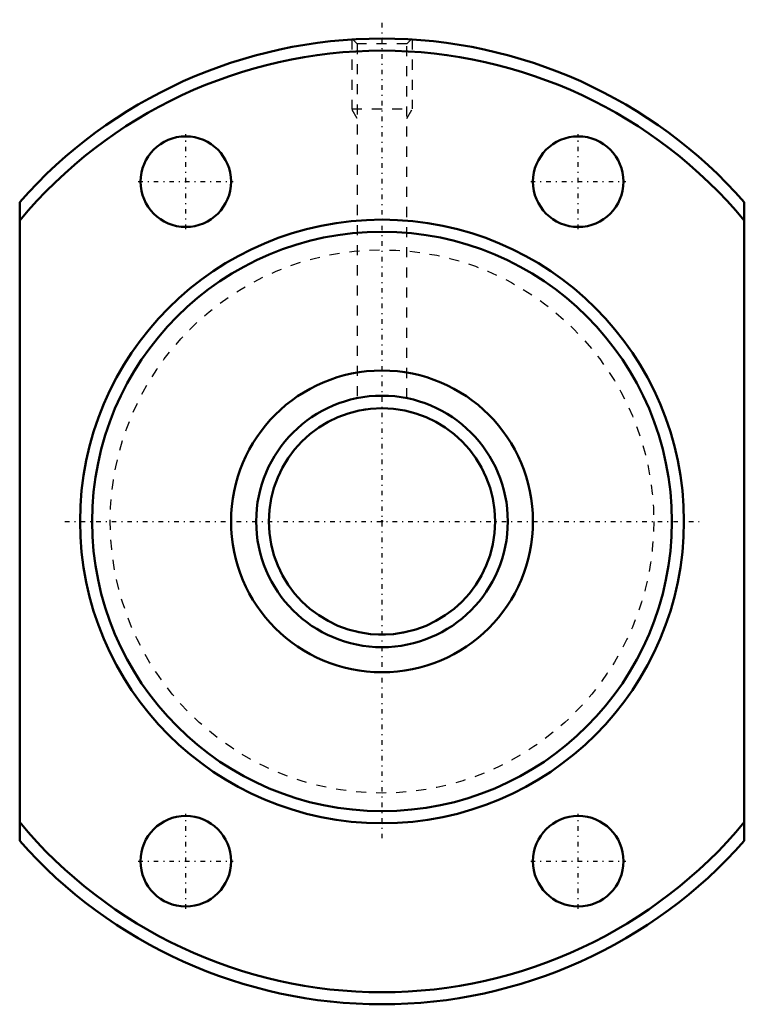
# Model space of a CAD drawing. Header units: millimetres. Extents: x -36 to 36, y -48 to 49.9.
import ezdxf

# ---------------------------------------------------------------- set-up
doc = ezdxf.new("R2010")
doc.units = ezdxf.units.MM
doc.linetypes.add('Center', pattern=[1.5, 0.45, -0.5, 0.05, -0.5])
doc.linetypes.add('Dashed', pattern=[2, 1, -1])
for name, color, linetype, lineweight in [('2d ConnectionPoints', 7, 'Continuous', 50), ('AM_0', 7, 'Continuous', 50), ('AM_5', 3, 'Continuous', 25), ('AM_7', 7, 'Center', 25), ('AM_9', 6, 'Dashed', 25)]:
    doc.layers.add(name, color=color, linetype=linetype, lineweight=lineweight)

# ---------------------------------------------------------------- blocks, each defined once
blk = doc.blocks.new('1_BTK_2510V_5_3ZZ_Nut_0_in_BTK2510V_5_3ZZ_128LC7T_000_2')
at = {"layer": 'AM_0'}
for p, q in [((-36, -31.749), (-36, 31.749)), ((36, 31.749), (36, -31.749))]:
    blk.add_line(p, q, dxfattribs=at)
for centre, radius in [((-19.5, 33.775), 4.5), ((19.5, 33.775), 4.5), ((0, 0), 30), ((0, 0), 28.8), ((0, 0), 15), ((-19.5, -33.775), 4.5), ((19.5, -33.775), 4.5)]:
    blk.add_circle(centre, radius, dxfattribs=at)
for radius, start, end in [(48, 41.40962, 138.59038), (46.8, 39.71514, 140.28486), (46.8, 219.71514, 320.28486), (48, 221.40962, 318.59038)]:
    blk.add_arc((0, 0), radius, start, end, dxfattribs=at)
at = {"layer": 'AM_5', "linetype": 'Dashed'}
for p, q in [((-3, 47.906), (-3, 41)), ((3, 47.906), (3, 41)), ((-2.458, 40.062), (-3, 41)), ((-3, 41), (3, 41)), ((2.458, 40.062), (3, 41))]:
    blk.add_line(p, q, dxfattribs=at)
at = {"layer": 'AM_7'}
for p, q in [((0, -31.5), (0, 49.875)), ((-19.5, 29.05), (-19.5, 38.5)), ((19.5, 29.05), (19.5, 38.5)), ((-24.225, 33.775), (-14.775, 33.775)), ((14.775, 33.775), (24.225, 33.775)), ((-31.5, 0), (31.5, 0)), ((-19.5, -38.5), (-19.5, -29.05)), ((19.5, -38.5), (19.5, -29.05)), ((-24.225, -33.775), (-14.775, -33.775)), ((14.775, -33.775), (24.225, -33.775))]:
    blk.add_line(p, q, dxfattribs=at)
at = {"layer": 'AM_9'}
for p, q in [((-2.907, 47.907), (-2.458, 47.459)), ((-2.458, 47.459), (-2.458, 12.257)), ((2.458, 47.459), (-2.458, 47.459)), ((2.458, 47.459), (2.908, 47.908)), ((2.458, 12.256), (2.458, 47.459))]:
    blk.add_line(p, q, dxfattribs=at)
blk.add_circle((0, 0), 27, dxfattribs=at)
blk = doc.blocks.new('2_BTK_2510V_5_300_Shaft_0_in_BTK2510V_5_3ZZ_128LC7T_000_2')
at = {"layer": 'AM_0'}
for radius in [12.5, 11.25]:
    blk.add_circle((0, 0), radius, dxfattribs=at)
at = {"layer": 'AM_5', "linetype": 'Dashed'}
blk.add_arc((0, 0), 11.273, 75, 15, dxfattribs=at)

msp = doc.modelspace()

# ---------------------------------------------------------------- linework, layer by layer
at = {"layer": '2d ConnectionPoints'}
msp.add_point((0, 0), dxfattribs=at)
msp.add_point((0, 0), dxfattribs=at)
msp.add_point((0, 0), dxfattribs=at)

# ---------------------------------------------------------------- block references
for name in ['1_BTK_2510V_5_3ZZ_Nut_0_in_BTK2510V_5_3ZZ_128LC7T_000_2', '2_BTK_2510V_5_300_Shaft_0_in_BTK2510V_5_3ZZ_128LC7T_000_2']:
    msp.add_blockref(name, (0, 0))

doc.saveas('drawing.dxf')
